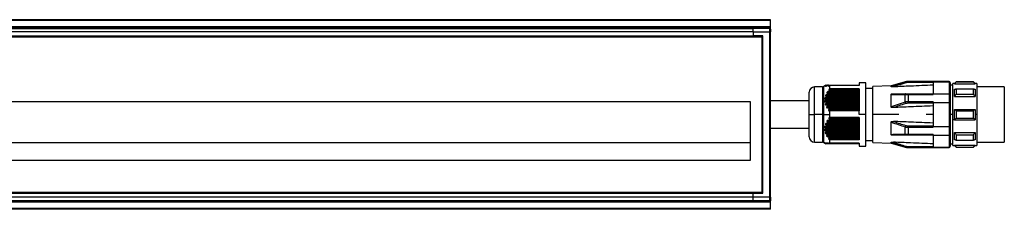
# Model space of a CAD drawing. Header units: millimetres. Extents: x -420 to 2052, y 443 to 882.
# Tile 8 of 12: x 377 to 663, y 827 to 882. Entities that reach past the tile are written whole.
import ezdxf

# ---------------------------------------------------------------- set-up
doc = ezdxf.new("R2010")
doc.units = ezdxf.units.MM

# ---------------------------------------------------------------- blocks, each defined once
blk = doc.blocks.new('Drawing View1')
at = {"color": 7, "linetype": 'Continuous', "lineweight": 25}
for p, q in [((0, 31.5), (-500, 31.5)), ((0, 31.3), (0, 31.5)), ((0, 31.3), (-500, 31.3)), ((0, 29.45), (-500, 29.45)), ((0, 29.25), (-500, 29.25)), ((0, 29.05), (-500, 29.05)), ((-495, 29), (-5, 29)), ((-0.2, 29), (-5, 29)), ((0, 29), (-0.2, 29)), ((-0.2, 29), (-0.2, 28)), ((0, 29.45), (0, 31.3)), ((0, 29.25), (0, 29.45)), ((0, 29.05), (0, 29.25)), ((0, 29), (0, 29.05)), ((0, 28.8), (0, 29)), ((0, 28.8), (0, 28)), ((-497.5, 26.5), (-2.5, 26.5)), ((-5, 28), (-495, 28)), ((-495, 26.6), (-5, 26.6)), ((-250, 26.8), (-5, 26.8)), ((-5, 28), (-5, 26.8)), ((-5, 28), (-0.2, 28)), ((-2.2, 26.8), (-5, 26.8)), ((-2.4, 26.6), (-5, 26.6)), ((-2.5, 26.5), (-2.4, 26.6)), ((-2.5, 26.5), (-2.5, -18.5)), ((-2.4, 26.6), (-2.2, 26.8)), ((-2.4, -18.6), (-2.4, 26.6)), ((-2.2, -18.8), (-2.2, 26.8)), ((-0.2, 28), (-0.2, -20)), ((-0.2, 28), (0, 28)), ((0, -20), (0, 28)), ((15.17, 12), (12.8, 12)), ((12.8, 4), (12.8, 12)), ((15.17, 12), (15.17, 4)), ((16.16, 12.5), (15.42, 12.07)), ((15.42, 12.07), (15.42, 4)), ((15.96, 12.37), (15.99, 12.37)), ((16.1, 12.37), (16.22, 12.37)), ((16.17, 12.5), (16.23, 12.5)), ((16.26, 12.5), (16.5, 12.5)), ((16.44, 12.37), (16.65, 12.37)), ((16.56, 12.5), (16.96, 12.5)), ((16.97, 12.37), (17.25, 12.37)), ((17.04, 12.5), (25.8, 12.5)), ((17.3, 11.44), (17.3, 12.4)), ((25.8, 12.4), (17.3, 12.4)), ((27.8, 13.15), (25.8, 13.15)), ((25.8, 13.15), (25.8, 12.4)), ((27.8, 4), (27.8, 13.15)), ((29.8, 11.5), (27.8, 11.5)), ((35.1, 12.32), (29.8, 12.14)), ((29.8, 4), (29.8, 12.14)), ((39.2, 13.49), (35.1, 12.32)), ((35.1, 12.05), (35.1, 12.32)), ((39.2, 13.4), (39.2, 13.49)), ((52, 13.6), (40.02, 13.6)), ((40.02, 13.6), (40.02, 13.52)), ((40.02, 13.28), (40.02, 13.52)), ((47.3, 13.52), (40.02, 13.52)), ((47.3, 13.28), (40.02, 13.28)), ((47.3, 13.49), (47.3, 13.52)), ((47.3, 13.49), (52, 13.49)), ((47.3, 13.49), (47.3, 10.01)), ((52, 13.49), (52, 13.6)), ((52, 13.49), (52, 10.01)), ((52.3, 13.2), (52.3, 13.3)), ((52.3, 13.2), (52.3, 9.78)), ((53, 12.5), (52.3, 12.5)), ((53.5, 13), (53, 13)), ((53, 2.5), (53, 13)), ((54, 13.5), (53.5, 13)), ((53.5, 12.87), (59.5, 12.87)), ((59, 13.5), (54, 13.5)), ((54, 13.44), (59, 13.44)), ((54, 11.45), (59, 11.45)), ((59.5, 13), (59, 13.5)), ((59, 13.44), (59, 13.5)), ((60, 13), (59.5, 13)), ((60, 13), (60, 4)), ((68, 12), (60, 12)), ((68, 12), (68, -4)), ((11.3, 4), (11.3, 10.5)), ((16.02, 8.89), (25.8, 8.89)), ((25.8, 9.39), (16.15, 9.39)), ((16.28, 9.14), (25.8, 9.14)), ((16.29, 9.76), (25.8, 9.76)), ((25.8, 9.26), (16.31, 9.26)), ((25.8, 10.25), (16.53, 10.25)), ((16.59, 10.01), (25.8, 10.01)), ((25.8, 10.13), (16.64, 10.13)), ((16.75, 10.63), (25.8, 10.63)), ((17.08, 10.88), (25.8, 10.88)), ((25.8, 11.12), (17.1, 11.12)), ((25.8, 10.99), (17.16, 10.99)), ((25.8, 11.44), (17.3, 11.44)), ((25.8, 11.44), (25.8, 5.06)), ((35.1, 6.2), (35.1, 9.85)), ((39.2, 7.59), (39.2, 9.81)), ((40.02, 10.01), (40.02, 9.82)), ((40.02, 10.01), (47.3, 10.01)), ((40.02, 9.82), (47.3, 9.82)), ((40.02, 9.82), (40.02, 7.7)), ((47.3, 10.01), (47.3, 9.82)), ((47.3, 10.01), (52, 10.01)), ((52, 10.01), (52, 7.47)), ((52.3, 9.78), (52.3, 7.42)), ((53.5, 9.21), (59.5, 9.21)), ((54, 9.9), (59, 9.9)), ((-5.75, 7.7), (-494.25, 7.7)), ((-5.75, -9.2), (-5.75, 7.7)), ((15.96, 8.03), (25.8, 8.03)), ((25.8, 8.52), (15.97, 8.52)), ((25.8, 7.65), (15.99, 7.65)), ((16.1, 7.16), (25.8, 7.16)), ((25.8, 8.39), (16.17, 8.39)), ((16.17, 8.28), (25.8, 8.28)), ((25.8, 6.79), (16.22, 6.79)), ((25.8, 7.53), (16.24, 7.53)), ((16.26, 7.41), (25.8, 7.41)), ((16.44, 6.3), (25.8, 6.3)), ((25.8, 6.66), (16.51, 6.66)), ((16.56, 6.55), (25.8, 6.55)), ((25.8, 5.92), (16.65, 5.92)), ((25.8, 5.8), (16.97, 5.8)), ((39.2, 7.59), (35.1, 6.2)), ((47.3, 7.7), (40.02, 7.7)), ((40.02, 7.26), (40.02, 7.7)), ((47.3, 7.26), (40.02, 7.26)), ((47.3, 7.7), (47.3, 7.47)), ((47.3, 7.47), (52, 7.47)), ((47.3, 7.47), (47.3, 0.53)), ((52, 7.47), (52, 0.53)), ((52.3, 7.42), (52.3, 0.58)), ((11.3, 4), (12.8, 4)), ((11.3, -2.5), (11.3, 4)), ((15.17, 4), (12.8, 4)), ((12.8, -4), (12.8, 4)), ((15.17, 4), (15.42, 4)), ((15.17, 4), (15.17, -4)), ((15.42, 4), (17.3, 4)), ((15.42, 4), (15.42, -4.07)), ((16.97, 5.43), (25.8, 5.43)), ((17.04, 5.68), (25.8, 5.68)), ((17.26, 5.06), (17.3, 5.06)), ((17.3, 4), (17.3, 5.06)), ((25.8, 5.06), (17.3, 5.06)), ((17.3, 3.11), (17.3, 4)), ((25.8, 3.11), (17.3, 3.11)), ((25.8, 4), (25.8, 5.06)), ((27.8, 4), (25.8, 4)), ((25.8, 3.11), (25.8, -3.34)), ((27.8, -5.15), (27.8, 4)), ((29.8, -4.14), (29.8, 4)), ((37.3, 4), (29.8, 4)), ((47.3, 4), (45.3, 4)), ((53, 4), (52.3, 4)), ((53.5, 5.5), (59.5, 5.5)), ((54, 5.1), (59, 5.1)), ((54, 2.9), (59, 2.9)), ((60, 4), (59.5, 4)), ((60, 4), (60, -5)), ((25.8, 0.14), (15.97, 0.14)), ((16.02, 0.52), (25.8, 0.52)), ((25.8, 1.01), (16.15, 1.01)), ((16.28, 0.64), (25.8, 0.64)), ((16.29, 1.39), (25.8, 1.39)), ((25.8, 0.76), (16.31, 0.76)), ((25.8, 1.88), (16.53, 1.88)), ((16.59, 1.51), (25.8, 1.51)), ((25.8, 1.63), (16.64, 1.63)), ((16.75, 2.25), (25.8, 2.25)), ((17.08, 2.38), (25.8, 2.38)), ((25.8, 2.74), (17.1, 2.74)), ((25.8, 2.49), (17.16, 2.49)), ((35.1, -1.85), (35.1, 1.8)), ((39.2, -1.81), (39.2, 0.41)), ((40.02, 0.74), (40.02, 0.3)), ((40.02, 0.74), (47.3, 0.74)), ((40.02, 0.3), (47.3, 0.3)), ((40.02, 0.3), (40.02, -1.82)), ((47.3, 0.53), (52, 0.53)), ((47.3, 0.53), (47.3, 0.3)), ((52, 0.53), (52, -2.01)), ((52.3, 0.58), (52.3, -1.78)), ((53.5, 2.5), (53, 2.5)), ((53, -5), (53, 2.5)), ((53.5, 2.5), (59.5, 2.5)), ((15.96, -0.35), (25.8, -0.35)), ((25.8, -0.72), (15.99, -0.72)), ((16.1, -1.21), (25.8, -1.21)), ((25.8, -0.11), (16.17, -0.11)), ((16.17, -0.22), (25.8, -0.22)), ((25.8, -1.59), (16.22, -1.59)), ((25.8, -0.97), (16.24, -0.97)), ((16.26, -1.09), (25.8, -1.09)), ((16.44, -2.08), (25.8, -2.08)), ((25.8, -1.84), (16.51, -1.84)), ((16.56, -1.95), (25.8, -1.95)), ((25.8, -2.45), (16.65, -2.45)), ((25.8, -2.7), (16.97, -2.7)), ((17.04, -2.82), (25.8, -2.82)), ((47.3, -1.82), (40.02, -1.82)), ((40.02, -2.01), (40.02, -1.82)), ((47.3, -2.01), (40.02, -2.01)), ((47.3, -1.82), (47.3, -2.01)), ((47.3, -2.01), (52, -2.01)), ((47.3, -2.01), (47.3, -5.49)), ((52, -2.01), (52, -5.49)), ((52.3, -1.78), (52.3, -5.2)), ((53.5, -1.21), (59.5, -1.21)), ((54, -1.9), (59, -1.9)), ((-5.75, -4.2), (-494.25, -4.2)), ((12.8, -4), (15.17, -4)), ((15.42, -4.07), (16.16, -4.5)), ((16.02, -4.38), (15.97, -4.38)), ((16.29, -4.38), (16.15, -4.38)), ((16.17, -4.5), (16.16, -4.5)), ((16.27, -4.5), (16.17, -4.5)), ((16.58, -4.5), (16.31, -4.5)), ((16.75, -4.38), (16.53, -4.38)), ((17.08, -4.5), (16.64, -4.5)), ((16.97, -2.94), (25.8, -2.94)), ((25.8, -4.38), (17.1, -4.38)), ((25.8, -4.5), (17.16, -4.5)), ((17.3, -4.33), (17.3, -3.34)), ((25.8, -3.34), (17.3, -3.34)), ((25.8, -4.33), (17.3, -4.33)), ((25.8, -4.33), (25.8, -5.15)), ((25.8, -5.15), (27.8, -5.15)), ((27.8, -3.5), (29.8, -3.5)), ((29.8, -4.14), (35.1, -4.32)), ((35.1, -4.32), (35.1, -4.05)), ((35.1, -4.32), (39.2, -5.49)), ((39.2, -5.49), (39.2, -5.4)), ((40.02, -5.28), (47.3, -5.28)), ((40.02, -5.28), (40.02, -5.52)), ((40.02, -5.52), (47.3, -5.52)), ((40.02, -5.52), (40.02, -5.6)), ((40.02, -5.6), (52, -5.6)), ((47.3, -5.49), (52, -5.49)), ((47.3, -5.52), (47.3, -5.49)), ((52, -5.6), (52, -5.49)), ((52.3, -4.5), (53, -4.5)), ((52.3, -5.3), (52.3, -5.2)), ((53, -5), (53.5, -5)), ((53.5, -4.87), (59.5, -4.87)), ((53.5, -5), (54, -5.5)), ((54, -3.45), (59, -3.45)), ((54, -5.44), (59, -5.44)), ((54, -5.44), (54, -5.5)), ((54, -5.5), (59, -5.5)), ((59, -5.5), (59.5, -5)), ((59.5, -5), (60, -5)), ((60, -4), (68, -4)), ((-494.25, -9.2), (-5.75, -9.2)), ((-497.5, -18.5), (-2.5, -18.5)), ((-495, -18.6), (-5, -18.6)), ((-5, -20), (-495, -20)), ((-250, -18.8), (-5, -18.8)), ((-5, -18.6), (-2.4, -18.6)), ((-5, -20), (-5, -18.8)), ((-5, -18.8), (-2.2, -18.8)), ((-0.2, -20), (-5, -20)), ((-2.5, -18.5), (-2.4, -18.6)), ((-2.4, -18.6), (-2.2, -18.8)), ((-0.2, -20), (-0.2, -21)), ((0, -20), (-0.2, -20)), ((0, -20), (0, -20.8)), ((0, -21.05), (-500, -21.05)), ((0, -21.25), (-500, -21.25)), ((0, -21.45), (-500, -21.45)), ((-495, -21), (-5, -21)), ((-5, -21), (-0.2, -21)), ((0, -21), (-0.2, -21)), ((0, -20.8), (0, -21)), ((0, -21.05), (0, -21)), ((0, -21.25), (0, -21.05)), ((0, -21.45), (0, -21.25)), ((0, -23.3), (0, -21.45)), ((0, -23.3), (-500, -23.3)), ((0, -23.5), (-500, -23.5)), ((0, -23.5), (0, -23.3))]:
    blk.add_line(p, q, dxfattribs=at)
at = {"color": 7, "linetype": 'Continuous', "lineweight": 25, "flags": 128}
for points in [[(53.5, 12.87), (53.5, 12.93), (53.5, 12.97), (53.5, 12.99), (53.5, 13)], [(54, 13.5), (54, 13.5), (54, 13.48), (54, 13.46), (54, 13.44)], [(54, 11.45), (54, 11.28), (54, 11.1), (54, 10.91), (54, 10.72), (54, 10.52), (54, 10.32), (54, 10.11), (54, 9.9)], [(59, 9.9), (59, 10.11), (59, 10.32), (59, 10.52), (59, 10.72), (59, 10.91), (59, 11.1), (59, 11.28), (59, 11.45)], [(59.5, 13), (59.5, 12.99), (59.5, 12.97), (59.5, 12.93), (59.5, 12.87)], [(39.34, 10.01), (39.32, 10.01), (39.3, 10), (39.28, 9.98), (39.26, 9.96), (39.24, 9.93), (39.23, 9.9), (39.21, 9.85), (39.2, 9.81)], [(53.5, 9.21), (53.5, 9.52), (53.5, 9.81), (53.5, 10.09), (53.5, 10.36), (53.5, 10.62), (53.5, 10.87), (53.5, 11.11), (53.5, 11.34)], [(59.5, 11.34), (59.5, 11.11), (59.5, 10.87), (59.5, 10.62), (59.5, 10.36), (59.5, 10.09), (59.5, 9.81), (59.5, 9.52), (59.5, 9.21)], [(53.5, 2.5), (53.5, 2.87), (53.5, 3.25), (53.5, 3.62), (53.5, 4), (53.5, 4.38), (53.5, 4.75), (53.5, 5.13), (53.5, 5.5)], [(54, 5.1), (54, 4.83), (54, 4.55), (54, 4.28), (54, 4), (54, 3.72), (54, 3.45), (54, 3.17), (54, 2.9)], [(59, 2.9), (59, 3.17), (59, 3.45), (59, 3.72), (59, 4), (59, 4.28), (59, 4.55), (59, 4.83), (59, 5.1)], [(59.5, 5.5), (59.5, 5.31), (59.5, 5.13), (59.5, 4.94), (59.5, 4.75), (59.5, 4.56), (59.5, 4.38), (59.5, 4.19), (59.5, 4)], [(59.5, 4), (59.5, 3.81), (59.5, 3.62), (59.5, 3.44), (59.5, 3.25), (59.5, 3.06), (59.5, 2.87), (59.5, 2.69), (59.5, 2.5)], [(39.34, -2.01), (39.32, -2.01), (39.3, -2), (39.28, -1.98), (39.26, -1.96), (39.24, -1.93), (39.23, -1.9), (39.21, -1.85), (39.2, -1.81)], [(53.5, -3.34), (53.5, -3.11), (53.5, -2.87), (53.5, -2.62), (53.5, -2.36), (53.5, -2.09), (53.5, -1.81), (53.5, -1.52), (53.5, -1.21)], [(54, -1.9), (54, -2.11), (54, -2.32), (54, -2.52), (54, -2.72), (54, -2.91), (54, -3.1), (54, -3.28), (54, -3.45)], [(59, -3.45), (59, -3.28), (59, -3.1), (59, -2.91), (59, -2.72), (59, -2.52), (59, -2.32), (59, -2.11), (59, -1.9)], [(59.5, -1.21), (59.5, -1.52), (59.5, -1.81), (59.5, -2.09), (59.5, -2.36), (59.5, -2.62), (59.5, -2.87), (59.5, -3.11), (59.5, -3.34)], [(53.5, -5), (53.5, -4.99), (53.5, -4.97), (53.5, -4.93), (53.5, -4.87)], [(59, -5.5), (59, -5.5), (59, -5.48), (59, -5.46), (59, -5.44)], [(59.5, -4.87), (59.5, -4.93), (59.5, -4.97), (59.5, -4.99), (59.5, -5)]]:
    blk.add_lwpolyline(points, dxfattribs=at)
at = {"color": 7, "linetype": 'Continuous', "lineweight": 25}
for centre, radius, start, end in [((-0.2, 28.8), 0.2, 0, 90), ((12.8, 10.5), 1.5, 90, 180), ((15.17, 12.5), 0.5, 270, 299.8989), ((40.02, 10.6), 3, 90, 105.8192), ((38.84, 13.03), 0.515, 16.1488, 45.8932), ((52, 13.3), 0.3, 0, 90), ((41.91, 8.21), 2.78, 192.8319, 202.1858), ((41.91, -0.21), 2.78, 157.8142, 167.1681), ((12.8, -2.5), 1.5, 180, 270), ((15.17, -4.5), 0.5, 60.1011, 90), ((38.84, -5.03), 0.515, 314.1069, 343.8512), ((40.02, -2.6), 3, 254.1808, 270), ((52, -5.3), 0.3, 270, 0), ((-0.2, -20.8), 0.2, 270, 0)]:
    blk.add_arc(centre, radius, start, end, dxfattribs=at)
for points, knots in [([(-5, 28), (-5, 28.26), (-5, 28.52), (-5, 28.89), (-5, 29), (-5, 29)], [0, 0, 0, 0, 0.5, 0.5, 1, 1, 1, 1]), ([(-5, 26.6), (-5, 26.6), (-5, 26.62), (-5, 26.7), (-5, 26.75), (-5, 26.8)], [0, 0, 0, 0, 0.5, 0.5, 1, 1, 1, 1]), ([(15.96, 12.37), (15.92, 12.36), (15.87, 12.32), (15.81, 12.29), (15.77, 12.27), (15.76, 12.26), (15.75, 12.25), (15.75, 12.25), (15.76, 12.25), (15.79, 12.27), (15.86, 12.3), (15.94, 12.34), (15.99, 12.37)], [0, 0, 0, 0, 0.162618, 0.28994, 0.355094, 0.407481, 0.459515, 0.511046, 0.554621, 0.603328, 0.720798, 1, 1, 1, 1]), ([(16.1, 12.37), (16.07, 12.36), (16.02, 12.33), (15.97, 12.29), (15.95, 12.27), (15.93, 12.26), (15.93, 12.25), (15.94, 12.25), (15.96, 12.25), (15.99, 12.26), (16.07, 12.3), (16.16, 12.34), (16.22, 12.37)], [0, 0, 0, 0, 0.14378, 0.257374, 0.312767, 0.363086, 0.41077, 0.458663, 0.511564, 0.567308, 0.692908, 1, 1, 1, 1]), ([(16.17, 12.5), (16.17, 12.5), (16.16, 12.5), (16.14, 12.48), (16.07, 12.44), (16, 12.4), (15.96, 12.37)], [0, 0, 0, 0, 0.146904, 0.308017, 0.489413, 1, 1, 1, 1]), ([(16.24, 12.5), (16.24, 12.5), (16.23, 12.5), (16.21, 12.49), (16.13, 12.45), (16.05, 12.41), (15.99, 12.37)], [0, 0, 0, 0, 0.095207, 0.195971, 0.430437, 1, 1, 1, 1]), ([(16.26, 12.5), (16.27, 12.5), (16.27, 12.5), (16.26, 12.49), (16.25, 12.48), (16.22, 12.46), (16.17, 12.42), (16.12, 12.39), (16.1, 12.37)], [0, 0, 0, 0, 0.1010414, 0.2033492, 0.3117172, 0.4302063, 0.6820704, 1, 1, 1, 1]), ([(16.51, 12.5), (16.5, 12.5), (16.46, 12.49), (16.36, 12.45), (16.28, 12.4), (16.22, 12.37)], [0, 0, 0, 0, 0.226258, 0.493855, 1, 1, 1, 1]), ([(16.24, 12.5), (16.24, 12.5), (16.25, 12.5), (16.26, 12.5), (16.26, 12.5)], [0, 0, 0, 0, 0.558428, 1, 1, 1, 1]), ([(16.44, 12.37), (16.41, 12.36), (16.37, 12.32), (16.33, 12.29), (16.31, 12.27), (16.31, 12.26), (16.32, 12.25), (16.34, 12.25), (16.38, 12.26), (16.49, 12.3), (16.58, 12.34), (16.65, 12.37)], [0, 0, 0, 0, 0.139235, 0.245422, 0.294926, 0.342114, 0.389691, 0.440297, 0.547276, 0.682165, 1, 1, 1, 1]), ([(16.56, 12.5), (16.57, 12.5), (16.58, 12.5), (16.57, 12.48), (16.54, 12.45), (16.5, 12.42), (16.46, 12.39), (16.44, 12.37)], [0, 0, 0, 0, 0.166445, 0.328319, 0.502383, 0.735191, 1, 1, 1, 1]), ([(16.51, 12.5), (16.52, 12.5), (16.54, 12.5), (16.55, 12.5), (16.56, 12.5)], [0, 0, 0, 0, 0.558026, 1, 1, 1, 1]), ([(16.97, 12.5), (16.95, 12.5), (16.91, 12.49), (16.8, 12.45), (16.71, 12.4), (16.65, 12.37)], [0, 0, 0, 0, 0.230381, 0.498978, 1, 1, 1, 1]), ([(16.97, 12.37), (16.95, 12.36), (16.91, 12.33), (16.88, 12.3), (16.87, 12.28), (16.87, 12.26), (16.88, 12.25), (16.9, 12.25), (16.93, 12.25), (16.99, 12.26), (17.11, 12.31), (17.22, 12.36), (17.3, 12.4)], [0, 0, 0, 0, 0.124077, 0.173723, 0.222391, 0.265216, 0.309536, 0.357783, 0.411862, 0.522916, 0.665522, 1, 1, 1, 1]), ([(16.97, 12.5), (16.98, 12.5), (17.01, 12.5), (17.03, 12.5), (17.04, 12.5)], [0, 0, 0, 0, 0.557513, 1, 1, 1, 1]), ([(17.04, 12.5), (17.05, 12.5), (17.06, 12.5), (17.07, 12.49), (17.07, 12.48), (17.06, 12.46), (17.03, 12.42), (16.99, 12.39), (16.97, 12.37)], [0, 0, 0, 0, 0.124346, 0.240053, 0.352202, 0.466351, 0.703735, 1, 1, 1, 1]), ([(39.2, 13.4), (38.35, 13.13), (36.97, 12.7), (35.62, 12.23), (35.1, 12.05)], [0, 0, 0, 0, 0.617629, 1, 1, 1, 1]), ([(35.77, 12.02), (35.61, 12.01), (35.4, 12.01), (35.19, 12.02), (35.13, 12.03), (35.11, 12.04), (35.1, 12.04), (35.1, 12.05), (35.1, 12.05)], [0, 0, 0, 0, 0.61061, 0.822414, 0.871279, 0.915489, 0.957462, 1, 1, 1, 1]), ([(39.34, 13.17), (38.61, 12.95), (37.42, 12.57), (36.23, 12.18), (35.77, 12.02)], [0, 0, 0, 0, 0.6086163, 1, 1, 1, 1]), ([(47.3, 12.51), (45.12, 12.42), (41.27, 12.26), (37.43, 12.09), (35.77, 12.02)], [0, 0, 0, 0, 0.568192, 1, 1, 1, 1]), ([(40.02, 13.52), (39.86, 13.52), (39.58, 13.5), (39.32, 13.43), (39.2, 13.4)], [0, 0, 0, 0, 0.564116, 1, 1, 1, 1]), ([(40.02, 13.28), (39.89, 13.27), (39.65, 13.26), (39.43, 13.2), (39.34, 13.17)], [0, 0, 0, 0, 0.56346, 1, 1, 1, 1]), ([(52.3, 13.2), (52.3, 13.22), (52.3, 13.26), (52.27, 13.33), (52.23, 13.39), (52.17, 13.44), (52.1, 13.48), (52.04, 13.48), (52, 13.49)], [0, 0, 0, 0, 0.140085, 0.268911, 0.492009, 0.62452, 0.753467, 1, 1, 1, 1]), ([(54, 13.44), (53.9, 13.33), (53.74, 13.14), (53.57, 12.96), (53.5, 12.87)], [0, 0, 0, 0, 0.56938, 1, 1, 1, 1]), ([(53.5, 11.34), (53.59, 11.36), (53.76, 11.39), (53.92, 11.43), (54, 11.45)], [0, 0, 0, 0, 0.550382, 1, 1, 1, 1]), ([(59.5, 12.87), (59.41, 12.98), (59.24, 13.17), (59.08, 13.35), (59, 13.44)], [0, 0, 0, 0, 0.550382, 1, 1, 1, 1]), ([(59, 11.45), (59.1, 11.43), (59.26, 11.39), (59.43, 11.35), (59.5, 11.34)], [0, 0, 0, 0, 0.569381, 1, 1, 1, 1]), ([(16.02, 8.89), (15.96, 8.86), (15.87, 8.8), (15.8, 8.71), (15.78, 8.67), (15.77, 8.64), (15.77, 8.61), (15.78, 8.58), (15.82, 8.55), (15.88, 8.52), (15.94, 8.52), (15.97, 8.52)], [0, 0, 0, 0, 0.307042, 0.430657, 0.485921, 0.537942, 0.577773, 0.620304, 0.719364, 0.84446, 1, 1, 1, 1]), ([(16.29, 9.76), (16.23, 9.72), (16.14, 9.67), (16.04, 9.58), (16.01, 9.53), (15.99, 9.49), (15.99, 9.46), (16, 9.44), (16.03, 9.41), (16.07, 9.39), (16.12, 9.39), (16.15, 9.39)], [0, 0, 0, 0, 0.309571, 0.436579, 0.545813, 0.593785, 0.640981, 0.690214, 0.743978, 0.856754, 1, 1, 1, 1]), ([(16.28, 9.14), (16.28, 9.13), (16.27, 9.11), (16.24, 9.07), (16.17, 8.98), (16.08, 8.93), (16.02, 8.89)], [0, 0, 0, 0, 0.091717, 0.192524, 0.430858, 1, 1, 1, 1]), ([(16.31, 9.26), (16.31, 9.27), (16.31, 9.29), (16.31, 9.31), (16.3, 9.34), (16.27, 9.36), (16.22, 9.38), (16.18, 9.38), (16.15, 9.39)], [0, 0, 0, 0, 0.104249, 0.206454, 0.313421, 0.431139, 0.690593, 1, 1, 1, 1]), ([(16.31, 9.26), (16.3, 9.24), (16.29, 9.2), (16.28, 9.16), (16.28, 9.14)], [0, 0, 0, 0, 0.561072, 1, 1, 1, 1]), ([(16.59, 10.01), (16.57, 9.99), (16.54, 9.93), (16.43, 9.84), (16.35, 9.79), (16.29, 9.76)], [0, 0, 0, 0, 0.227055, 0.494854, 1, 1, 1, 1]), ([(16.75, 10.63), (16.69, 10.59), (16.59, 10.54), (16.49, 10.45), (16.44, 10.39), (16.42, 10.35), (16.41, 10.33), (16.41, 10.3), (16.43, 10.28), (16.47, 10.26), (16.51, 10.25), (16.53, 10.25)], [0, 0, 0, 0, 0.320598, 0.451502, 0.569608, 0.621553, 0.670236, 0.71852, 0.769336, 0.871321, 1, 1, 1, 1]), ([(16.64, 10.13), (16.65, 10.14), (16.65, 10.15), (16.66, 10.18), (16.65, 10.2), (16.64, 10.23), (16.6, 10.25), (16.55, 10.25), (16.53, 10.25)], [0, 0, 0, 0, 0.1154655, 0.224046, 0.3331039, 0.4499119, 0.6994366, 1, 1, 1, 1]), ([(16.64, 10.13), (16.63, 10.1), (16.61, 10.07), (16.59, 10.03), (16.59, 10.01)], [0, 0, 0, 0, 0.562317, 1, 1, 1, 1]), ([(17.08, 10.88), (17.06, 10.85), (17.02, 10.8), (16.91, 10.71), (16.81, 10.66), (16.75, 10.63)], [0, 0, 0, 0, 0.2312123, 0.500004, 1, 1, 1, 1]), ([(17.3, 11.44), (17.24, 11.41), (17.16, 11.36), (17.07, 11.28), (17.03, 11.23), (17.01, 11.2), (17.01, 11.18), (17.01, 11.16), (17.02, 11.14), (17.04, 11.12), (17.08, 11.12), (17.1, 11.12)], [0, 0, 0, 0, 0.317831, 0.45481, 0.570714, 0.626552, 0.67536, 0.723812, 0.777336, 0.876184, 1, 1, 1, 1]), ([(17.16, 10.99), (17.15, 10.97), (17.12, 10.93), (17.09, 10.89), (17.08, 10.88)], [0, 0, 0, 0, 0.562421, 1, 1, 1, 1]), ([(17.16, 10.99), (17.17, 11), (17.18, 11.02), (17.19, 11.05), (17.19, 11.07), (17.19, 11.09), (17.17, 11.1), (17.15, 11.11), (17.12, 11.12), (17.1, 11.12)], [0, 0, 0, 0, 0.126984, 0.242895, 0.354614, 0.469775, 0.586297, 0.710881, 1, 1, 1, 1]), ([(35.1, 9.85), (35.1, 9.86), (35.1, 9.88), (35.11, 9.9), (35.13, 9.92), (35.19, 9.96), (35.41, 10.01), (35.62, 10.01), (35.77, 10.01)], [0, 0, 0, 0, 0.043304, 0.086098, 0.131338, 0.181551, 0.399159, 1, 1, 1, 1]), ([(35.1, 9.85), (35.79, 9.84), (37.15, 9.83), (38.53, 9.82), (39.2, 9.81)], [0, 0, 0, 0, 0.512986, 1, 1, 1, 1]), ([(35.77, 10.01), (36.39, 10.01), (37.57, 10.01), (38.76, 10.01), (39.34, 10.01)], [0, 0, 0, 0, 0.521817, 1, 1, 1, 1]), ([(39.2, 9.81), (39.35, 9.81), (39.61, 9.82), (39.89, 9.82), (40.02, 9.82)], [0, 0, 0, 0, 0.555274, 1, 1, 1, 1]), ([(39.34, 10.01), (39.46, 10.01), (39.68, 10.01), (39.91, 10.01), (40.02, 10.01)], [0, 0, 0, 0, 0.555879, 1, 1, 1, 1]), ([(52, 10.01), (52.04, 10.01), (52.13, 10), (52.23, 9.94), (52.29, 9.86), (52.3, 9.81), (52.3, 9.78)], [0, 0, 0, 0, 0.2798501, 0.559464, 0.7798847, 1, 1, 1, 1]), ([(54, 9.9), (53.9, 9.77), (53.74, 9.54), (53.57, 9.31), (53.5, 9.21)], [0, 0, 0, 0, 0.56938, 1, 1, 1, 1]), ([(59.5, 9.21), (59.41, 9.34), (59.24, 9.57), (59.08, 9.79), (59, 9.9)], [0, 0, 0, 0, 0.550382, 1, 1, 1, 1]), ([(11.3, 8), (9.82, 8), (6.74, 8), (2.97, 8), (0.69, 8), (0, 8)], [0, 0, 0, 0, 0.3939907, 0.8175642, 1, 1, 1, 1]), ([(15.96, 8.03), (15.92, 8.01), (15.87, 7.97), (15.81, 7.91), (15.77, 7.87), (15.76, 7.83), (15.75, 7.8), (15.75, 7.77), (15.76, 7.74), (15.79, 7.71), (15.86, 7.66), (15.94, 7.66), (15.99, 7.65)], [0, 0, 0, 0, 0.162618, 0.28994, 0.355094, 0.407481, 0.459515, 0.511046, 0.554621, 0.603328, 0.720798, 1, 1, 1, 1]), ([(16.1, 7.16), (16.07, 7.14), (16.02, 7.11), (15.97, 7.05), (15.95, 7.01), (15.93, 6.97), (15.93, 6.94), (15.94, 6.91), (15.96, 6.88), (15.99, 6.85), (16.07, 6.8), (16.16, 6.79), (16.22, 6.79)], [0, 0, 0, 0, 0.14378, 0.257374, 0.312767, 0.363086, 0.41077, 0.458663, 0.511564, 0.567308, 0.692908, 1, 1, 1, 1]), ([(16.17, 8.28), (16.17, 8.26), (16.16, 8.23), (16.14, 8.18), (16.07, 8.1), (16, 8.06), (15.96, 8.03)], [0, 0, 0, 0, 0.146904, 0.308017, 0.489413, 1, 1, 1, 1]), ([(16.17, 8.39), (16.17, 8.41), (16.17, 8.44), (16.14, 8.47), (16.08, 8.51), (16.02, 8.52), (15.97, 8.52)], [0, 0, 0, 0, 0.147683, 0.308373, 0.489419, 1, 1, 1, 1]), ([(16.24, 7.53), (16.24, 7.54), (16.23, 7.56), (16.21, 7.59), (16.13, 7.64), (16.05, 7.65), (15.99, 7.65)], [0, 0, 0, 0, 0.095207, 0.195971, 0.430437, 1, 1, 1, 1]), ([(16.26, 7.41), (16.27, 7.4), (16.27, 7.38), (16.26, 7.35), (16.25, 7.32), (16.22, 7.27), (16.17, 7.22), (16.12, 7.18), (16.1, 7.16)], [0, 0, 0, 0, 0.101041, 0.203349, 0.311717, 0.430206, 0.68207, 1, 1, 1, 1]), ([(16.17, 8.39), (16.17, 8.37), (16.17, 8.33), (16.17, 8.3), (16.17, 8.28)], [0, 0, 0, 0, 0.560266, 1, 1, 1, 1]), ([(16.51, 6.66), (16.5, 6.68), (16.46, 6.73), (16.36, 6.78), (16.28, 6.78), (16.22, 6.79)], [0, 0, 0, 0, 0.226258, 0.493855, 1, 1, 1, 1]), ([(16.24, 7.53), (16.24, 7.51), (16.25, 7.47), (16.26, 7.43), (16.26, 7.41)], [0, 0, 0, 0, 0.558428, 1, 1, 1, 1]), ([(16.44, 6.3), (16.41, 6.28), (16.37, 6.24), (16.33, 6.18), (16.31, 6.13), (16.31, 6.1), (16.32, 6.07), (16.34, 6.03), (16.38, 5.98), (16.49, 5.93), (16.58, 5.93), (16.65, 5.92)], [0, 0, 0, 0, 0.1392354, 0.2454223, 0.2949256, 0.3421144, 0.3896914, 0.4402971, 0.5472763, 0.6821651, 1, 1, 1, 1]), ([(16.56, 6.55), (16.57, 6.53), (16.58, 6.5), (16.57, 6.45), (16.54, 6.4), (16.5, 6.34), (16.46, 6.31), (16.44, 6.3)], [0, 0, 0, 0, 0.166445, 0.328319, 0.502383, 0.735191, 1, 1, 1, 1]), ([(16.51, 6.66), (16.52, 6.64), (16.54, 6.6), (16.55, 6.56), (16.56, 6.55)], [0, 0, 0, 0, 0.558026, 1, 1, 1, 1]), ([(16.97, 5.8), (16.95, 5.82), (16.91, 5.86), (16.8, 5.91), (16.71, 5.92), (16.65, 5.92)], [0, 0, 0, 0, 0.230381, 0.498978, 1, 1, 1, 1]), ([(16.97, 5.8), (16.98, 5.77), (17.01, 5.74), (17.03, 5.7), (17.04, 5.68)], [0, 0, 0, 0, 0.557513, 1, 1, 1, 1]), ([(35.77, 6.01), (35.61, 6), (35.41, 6), (35.19, 6.06), (35.13, 6.11), (35.11, 6.14), (35.1, 6.17), (35.1, 6.19), (35.1, 6.2)], [0, 0, 0, 0, 0.606983, 0.821792, 0.870887, 0.915267, 0.957364, 1, 1, 1, 1]), ([(39.34, 7.16), (38.66, 6.95), (37.46, 6.57), (36.28, 6.18), (35.77, 6.01)], [0, 0, 0, 0, 0.568823, 1, 1, 1, 1]), ([(47.3, 6.5), (45.12, 6.4), (41.27, 6.24), (37.43, 6.08), (35.77, 6.01)], [0, 0, 0, 0, 0.568192, 1, 1, 1, 1]), ([(40.02, 7.7), (39.86, 7.7), (39.58, 7.69), (39.32, 7.62), (39.2, 7.59)], [0, 0, 0, 0, 0.564116, 1, 1, 1, 1]), ([(40.02, 7.26), (39.89, 7.26), (39.65, 7.25), (39.43, 7.18), (39.34, 7.16)], [0, 0, 0, 0, 0.56346, 1, 1, 1, 1]), ([(52.3, 7.42), (52.3, 7.42), (52.3, 7.43), (52.27, 7.44), (52.23, 7.45), (52.17, 7.46), (52.1, 7.47), (52.04, 7.47), (52, 7.47)], [0, 0, 0, 0, 0.1407798, 0.2698393, 0.4920227, 0.6245245, 0.7534656, 1, 1, 1, 1]), ([(16.97, 5.43), (16.95, 5.41), (16.91, 5.38), (16.88, 5.33), (16.87, 5.29), (16.87, 5.26), (16.88, 5.22), (16.9, 5.19), (16.93, 5.15), (16.99, 5.11), (17.08, 5.07), (17.16, 5.07), (17.2, 5.07)], [0, 0, 0, 0, 0.144648, 0.202525, 0.259263, 0.309188, 0.360855, 0.417101, 0.480146, 0.609613, 0.775862, 1, 1, 1, 1]), ([(16.97, 5.43), (16.99, 5.45), (17.03, 5.48), (17.06, 5.54), (17.07, 5.59), (17.07, 5.62), (17.06, 5.65), (17.05, 5.67), (17.04, 5.68)], [0, 0, 0, 0, 0.291619, 0.533428, 0.64911, 0.760416, 0.875022, 1, 1, 1, 1]), ([(17.3, 3.11), (17.24, 3.1), (17.16, 3.08), (17.07, 3.03), (17.03, 2.98), (17.01, 2.94), (17.01, 2.91), (17.01, 2.88), (17.02, 2.84), (17.04, 2.79), (17.08, 2.76), (17.1, 2.74)], [0, 0, 0, 0, 0.317831, 0.45481, 0.570714, 0.626552, 0.67536, 0.723812, 0.777336, 0.876184, 1, 1, 1, 1]), ([(53.5, 5.5), (53.59, 5.43), (53.76, 5.29), (53.92, 5.16), (54, 5.1)], [0, 0, 0, 0, 0.550382, 1, 1, 1, 1]), ([(54, 2.9), (53.9, 2.83), (53.74, 2.69), (53.57, 2.56), (53.5, 2.5)], [0, 0, 0, 0, 0.5693802, 1, 1, 1, 1]), ([(59, 5.1), (59.1, 5.17), (59.26, 5.31), (59.43, 5.44), (59.5, 5.5)], [0, 0, 0, 0, 0.569381, 1, 1, 1, 1]), ([(59.5, 2.5), (59.41, 2.57), (59.24, 2.71), (59.08, 2.84), (59, 2.9)], [0, 0, 0, 0, 0.550382, 1, 1, 1, 1]), ([(0, 0), (0.35, 0), (2.47, 0), (6.24, 0), (9.65, 0), (11.3, 0)], [0, 0, 0, 0, 0.093889, 0.563055, 1, 1, 1, 1]), ([(16.02, 0.52), (15.96, 0.52), (15.87, 0.51), (15.8, 0.46), (15.78, 0.42), (15.77, 0.39), (15.77, 0.36), (15.78, 0.32), (15.82, 0.26), (15.88, 0.2), (15.94, 0.16), (15.97, 0.14)], [0, 0, 0, 0, 0.3070425, 0.4306571, 0.4859215, 0.5379417, 0.5777728, 0.6203039, 0.7193644, 0.8444602, 1, 1, 1, 1]), ([(16.17, -0.11), (16.17, -0.09), (16.17, -0.06), (16.14, -0.01), (16.08, 0.07), (16.02, 0.11), (15.97, 0.14)], [0, 0, 0, 0, 0.147683, 0.308373, 0.489419, 1, 1, 1, 1]), ([(16.29, 1.39), (16.23, 1.38), (16.14, 1.37), (16.04, 1.32), (16.01, 1.28), (15.99, 1.23), (15.99, 1.2), (16, 1.17), (16.03, 1.12), (16.07, 1.06), (16.12, 1.03), (16.15, 1.01)], [0, 0, 0, 0, 0.3095707, 0.4365787, 0.5458126, 0.5937847, 0.6409808, 0.6902139, 0.7439782, 0.8567542, 1, 1, 1, 1]), ([(16.28, 0.64), (16.28, 0.64), (16.27, 0.62), (16.24, 0.58), (16.17, 0.53), (16.08, 0.52), (16.02, 0.52)], [0, 0, 0, 0, 0.0917173, 0.1925238, 0.4308585, 1, 1, 1, 1]), ([(16.31, 0.76), (16.31, 0.77), (16.31, 0.79), (16.31, 0.82), (16.3, 0.86), (16.27, 0.9), (16.22, 0.96), (16.18, 0.99), (16.15, 1.01)], [0, 0, 0, 0, 0.104249, 0.206454, 0.313421, 0.431139, 0.690593, 1, 1, 1, 1]), ([(16.31, 0.76), (16.3, 0.74), (16.29, 0.7), (16.28, 0.66), (16.28, 0.64)], [0, 0, 0, 0, 0.561072, 1, 1, 1, 1]), ([(16.59, 1.51), (16.57, 1.49), (16.54, 1.44), (16.43, 1.4), (16.35, 1.39), (16.29, 1.39)], [0, 0, 0, 0, 0.2270553, 0.4948543, 1, 1, 1, 1]), ([(16.75, 2.25), (16.69, 2.25), (16.59, 2.24), (16.49, 2.19), (16.44, 2.14), (16.42, 2.1), (16.41, 2.07), (16.41, 2.03), (16.43, 1.99), (16.47, 1.93), (16.51, 1.9), (16.53, 1.88)], [0, 0, 0, 0, 0.320598, 0.451502, 0.569608, 0.621553, 0.670236, 0.71852, 0.769336, 0.871321, 1, 1, 1, 1]), ([(16.64, 1.63), (16.65, 1.64), (16.65, 1.66), (16.66, 1.69), (16.65, 1.72), (16.64, 1.77), (16.6, 1.83), (16.55, 1.86), (16.53, 1.88)], [0, 0, 0, 0, 0.115465, 0.224046, 0.333104, 0.449912, 0.699437, 1, 1, 1, 1]), ([(16.64, 1.63), (16.63, 1.6), (16.61, 1.57), (16.59, 1.53), (16.59, 1.51)], [0, 0, 0, 0, 0.562317, 1, 1, 1, 1]), ([(17.08, 2.38), (17.06, 2.36), (17.02, 2.31), (16.91, 2.26), (16.81, 2.26), (16.75, 2.25)], [0, 0, 0, 0, 0.231212, 0.500004, 1, 1, 1, 1]), ([(17.16, 2.49), (17.15, 2.47), (17.12, 2.43), (17.09, 2.39), (17.08, 2.38)], [0, 0, 0, 0, 0.562421, 1, 1, 1, 1]), ([(17.16, 2.49), (17.17, 2.5), (17.18, 2.52), (17.19, 2.55), (17.19, 2.59), (17.19, 2.62), (17.17, 2.65), (17.15, 2.7), (17.12, 2.72), (17.1, 2.74)], [0, 0, 0, 0, 0.126984, 0.242895, 0.354614, 0.469775, 0.586297, 0.710881, 1, 1, 1, 1]), ([(35.1, 1.8), (35.1, 1.81), (35.1, 1.83), (35.11, 1.86), (35.13, 1.89), (35.19, 1.94), (35.41, 2), (35.62, 2), (35.77, 1.99)], [0, 0, 0, 0, 0.043301, 0.086094, 0.131334, 0.181549, 0.399158, 1, 1, 1, 1]), ([(35.1, 1.8), (35.79, 1.56), (37.15, 1.07), (38.53, 0.63), (39.2, 0.41)], [0, 0, 0, 0, 0.510221, 1, 1, 1, 1]), ([(35.77, 1.99), (36.38, 1.79), (37.57, 1.39), (38.76, 1.02), (39.34, 0.84)], [0, 0, 0, 0, 0.519406, 1, 1, 1, 1]), ([(47.3, 1.5), (45.12, 1.6), (41.27, 1.76), (37.43, 1.92), (35.77, 1.99)], [0, 0, 0, 0, 0.568192, 1, 1, 1, 1]), ([(39.2, 0.41), (39.35, 0.37), (39.61, 0.31), (39.89, 0.3), (40.02, 0.3)], [0, 0, 0, 0, 0.555274, 1, 1, 1, 1]), ([(39.34, 0.84), (39.46, 0.81), (39.68, 0.75), (39.91, 0.74), (40.02, 0.74)], [0, 0, 0, 0, 0.555879, 1, 1, 1, 1]), ([(52, 0.53), (52.04, 0.53), (52.13, 0.53), (52.23, 0.55), (52.29, 0.56), (52.3, 0.58), (52.3, 0.58)], [0, 0, 0, 0, 0.27985, 0.559464, 0.779885, 1, 1, 1, 1]), ([(15.96, -0.35), (15.92, -0.35), (15.87, -0.35), (15.81, -0.37), (15.77, -0.4), (15.76, -0.43), (15.75, -0.45), (15.75, -0.48), (15.76, -0.52), (15.79, -0.56), (15.86, -0.64), (15.94, -0.69), (15.99, -0.72)], [0, 0, 0, 0, 0.162618, 0.28994, 0.355094, 0.407481, 0.459515, 0.511046, 0.554621, 0.603328, 0.720798, 1, 1, 1, 1]), ([(16.1, -1.21), (16.07, -1.21), (16.02, -1.22), (15.97, -1.24), (15.95, -1.26), (15.93, -1.29), (15.93, -1.31), (15.94, -1.34), (15.96, -1.37), (15.99, -1.42), (16.07, -1.5), (16.16, -1.55), (16.22, -1.59)], [0, 0, 0, 0, 0.14378, 0.257374, 0.312767, 0.363086, 0.41077, 0.458663, 0.511564, 0.567308, 0.692908, 1, 1, 1, 1]), ([(16.17, -0.22), (16.17, -0.24), (16.16, -0.27), (16.14, -0.3), (16.07, -0.34), (16, -0.34), (15.96, -0.35)], [0, 0, 0, 0, 0.146904, 0.308017, 0.489413, 1, 1, 1, 1]), ([(16.24, -0.97), (16.24, -0.96), (16.23, -0.94), (16.21, -0.9), (16.13, -0.81), (16.05, -0.76), (15.99, -0.72)], [0, 0, 0, 0, 0.095207, 0.195971, 0.430437, 1, 1, 1, 1]), ([(16.26, -1.09), (16.27, -1.1), (16.27, -1.12), (16.26, -1.14), (16.25, -1.16), (16.22, -1.19), (16.17, -1.21), (16.12, -1.21), (16.1, -1.21)], [0, 0, 0, 0, 0.101041, 0.203349, 0.311717, 0.430206, 0.68207, 1, 1, 1, 1]), ([(16.17, -0.11), (16.17, -0.13), (16.17, -0.17), (16.17, -0.2), (16.17, -0.22)], [0, 0, 0, 0, 0.560266, 1, 1, 1, 1]), ([(16.51, -1.84), (16.5, -1.81), (16.46, -1.76), (16.36, -1.67), (16.28, -1.62), (16.22, -1.59)], [0, 0, 0, 0, 0.226258, 0.493855, 1, 1, 1, 1]), ([(16.24, -0.97), (16.24, -0.99), (16.25, -1.03), (16.26, -1.07), (16.26, -1.09)], [0, 0, 0, 0, 0.558428, 1, 1, 1, 1]), ([(16.44, -2.08), (16.41, -2.08), (16.37, -2.08), (16.33, -2.11), (16.31, -2.13), (16.31, -2.16), (16.32, -2.18), (16.34, -2.22), (16.38, -2.27), (16.49, -2.36), (16.58, -2.42), (16.65, -2.45)], [0, 0, 0, 0, 0.139235, 0.245422, 0.294926, 0.342114, 0.389691, 0.440297, 0.547276, 0.682165, 1, 1, 1, 1]), ([(16.56, -1.95), (16.57, -1.97), (16.58, -1.99), (16.57, -2.03), (16.54, -2.06), (16.5, -2.08), (16.46, -2.08), (16.44, -2.08)], [0, 0, 0, 0, 0.1664453, 0.3283186, 0.502383, 0.735191, 1, 1, 1, 1]), ([(16.51, -1.84), (16.52, -1.86), (16.54, -1.9), (16.55, -1.94), (16.56, -1.95)], [0, 0, 0, 0, 0.558026, 1, 1, 1, 1]), ([(16.97, -2.7), (16.95, -2.68), (16.91, -2.63), (16.8, -2.54), (16.71, -2.49), (16.65, -2.45)], [0, 0, 0, 0, 0.2303815, 0.4989779, 1, 1, 1, 1]), ([(16.97, -2.7), (16.98, -2.73), (17.01, -2.76), (17.03, -2.8), (17.04, -2.82)], [0, 0, 0, 0, 0.557513, 1, 1, 1, 1]), ([(16.97, -2.94), (16.99, -2.94), (17.03, -2.94), (17.06, -2.92), (17.07, -2.9), (17.07, -2.87), (17.06, -2.85), (17.05, -2.83), (17.04, -2.82)], [0, 0, 0, 0, 0.291619, 0.533428, 0.64911, 0.760416, 0.875022, 1, 1, 1, 1]), ([(39.2, -1.81), (38.5, -1.82), (37.13, -1.83), (35.77, -1.85), (35.1, -1.85)], [0, 0, 0, 0, 0.507191, 1, 1, 1, 1]), ([(35.77, -2.01), (35.61, -2.01), (35.41, -2.01), (35.19, -1.96), (35.13, -1.92), (35.11, -1.9), (35.1, -1.88), (35.1, -1.86), (35.1, -1.85)], [0, 0, 0, 0, 0.606982, 0.821792, 0.870893, 0.915276, 0.95737, 1, 1, 1, 1]), ([(39.34, -2.01), (38.72, -2.01), (37.53, -2.01), (36.34, -2.01), (35.77, -2.01)], [0, 0, 0, 0, 0.515571, 1, 1, 1, 1]), ([(40.02, -1.82), (39.86, -1.82), (39.58, -1.82), (39.32, -1.81), (39.2, -1.81)], [0, 0, 0, 0, 0.564116, 1, 1, 1, 1]), ([(40.02, -2.01), (39.89, -2.01), (39.65, -2.01), (39.43, -2.01), (39.34, -2.01)], [0, 0, 0, 0, 0.56346, 1, 1, 1, 1]), ([(52.3, -1.78), (52.3, -1.8), (52.3, -1.83), (52.27, -1.89), (52.23, -1.94), (52.17, -1.98), (52.1, -2.01), (52.04, -2.01), (52, -2.01)], [0, 0, 0, 0, 0.140692, 0.269722, 0.492021, 0.624524, 0.753466, 1, 1, 1, 1]), ([(53.5, -1.21), (53.59, -1.34), (53.76, -1.57), (53.92, -1.79), (54, -1.9)], [0, 0, 0, 0, 0.550382, 1, 1, 1, 1]), ([(59, -1.9), (59.1, -1.77), (59.26, -1.54), (59.43, -1.31), (59.5, -1.21)], [0, 0, 0, 0, 0.569381, 1, 1, 1, 1]), ([(16.02, -4.38), (15.96, -4.34), (15.87, -4.29), (15.8, -4.26), (15.78, -4.25), (15.77, -4.25), (15.77, -4.25), (15.78, -4.26), (15.82, -4.28), (15.88, -4.32), (15.94, -4.36), (15.97, -4.38)], [0, 0, 0, 0, 0.307042, 0.430657, 0.485921, 0.537942, 0.577773, 0.620304, 0.719364, 0.84446, 1, 1, 1, 1]), ([(16.17, -4.5), (16.17, -4.5), (16.17, -4.5), (16.14, -4.48), (16.08, -4.44), (16.02, -4.4), (15.97, -4.38)], [0, 0, 0, 0, 0.147683, 0.308373, 0.489419, 1, 1, 1, 1]), ([(16.29, -4.38), (16.23, -4.34), (16.14, -4.3), (16.04, -4.26), (16.01, -4.25), (15.99, -4.25), (15.99, -4.26), (16, -4.27), (16.03, -4.29), (16.07, -4.33), (16.12, -4.36), (16.15, -4.38)], [0, 0, 0, 0, 0.3095707, 0.4365787, 0.5458126, 0.5937847, 0.6409808, 0.6902139, 0.7439782, 0.8567542, 1, 1, 1, 1]), ([(16.28, -4.5), (16.28, -4.5), (16.27, -4.5), (16.24, -4.49), (16.17, -4.45), (16.08, -4.41), (16.02, -4.38)], [0, 0, 0, 0, 0.0917173, 0.1925238, 0.4308585, 1, 1, 1, 1]), ([(16.31, -4.5), (16.31, -4.5), (16.31, -4.5), (16.31, -4.49), (16.3, -4.48), (16.27, -4.46), (16.22, -4.42), (16.18, -4.39), (16.15, -4.38)], [0, 0, 0, 0, 0.1042492, 0.206454, 0.3134212, 0.4311385, 0.6905934, 1, 1, 1, 1]), ([(16.31, -4.5), (16.3, -4.5), (16.29, -4.5), (16.28, -4.5), (16.28, -4.5)], [0, 0, 0, 0, 0.561072, 1, 1, 1, 1]), ([(16.59, -4.5), (16.57, -4.5), (16.54, -4.49), (16.43, -4.45), (16.35, -4.4), (16.29, -4.38)], [0, 0, 0, 0, 0.227055, 0.494854, 1, 1, 1, 1]), ([(16.75, -4.38), (16.69, -4.34), (16.59, -4.3), (16.49, -4.26), (16.44, -4.25), (16.42, -4.25), (16.41, -4.26), (16.41, -4.27), (16.43, -4.29), (16.47, -4.33), (16.51, -4.36), (16.53, -4.38)], [0, 0, 0, 0, 0.3205984, 0.4515019, 0.5696082, 0.621553, 0.6702362, 0.7185205, 0.7693358, 0.8713208, 1, 1, 1, 1]), ([(16.64, -4.5), (16.65, -4.5), (16.65, -4.5), (16.66, -4.49), (16.65, -4.48), (16.64, -4.46), (16.6, -4.42), (16.55, -4.39), (16.53, -4.38)], [0, 0, 0, 0, 0.115465, 0.224046, 0.333104, 0.449912, 0.699437, 1, 1, 1, 1]), ([(16.64, -4.5), (16.63, -4.5), (16.61, -4.5), (16.59, -4.5), (16.59, -4.5)], [0, 0, 0, 0, 0.562317, 1, 1, 1, 1]), ([(17.08, -4.5), (17.06, -4.5), (17.02, -4.49), (16.91, -4.45), (16.81, -4.4), (16.75, -4.38)], [0, 0, 0, 0, 0.231212, 0.500004, 1, 1, 1, 1]), ([(16.97, -2.94), (16.95, -2.95), (16.91, -2.95), (16.88, -2.97), (16.87, -2.98), (16.87, -3.01), (16.88, -3.03), (16.9, -3.06), (16.93, -3.1), (16.99, -3.15), (17.11, -3.25), (17.22, -3.3), (17.3, -3.34)], [0, 0, 0, 0, 0.124077, 0.173723, 0.222391, 0.265216, 0.309536, 0.357783, 0.411862, 0.522916, 0.665522, 1, 1, 1, 1]), ([(17.3, -4.33), (17.24, -4.31), (17.16, -4.27), (17.07, -4.25), (17.03, -4.25), (17.01, -4.26), (17.01, -4.26), (17.01, -4.28), (17.02, -4.3), (17.04, -4.33), (17.08, -4.36), (17.1, -4.38)], [0, 0, 0, 0, 0.317831, 0.45481, 0.570714, 0.626552, 0.67536, 0.723812, 0.777336, 0.876184, 1, 1, 1, 1]), ([(17.16, -4.5), (17.15, -4.5), (17.12, -4.5), (17.09, -4.5), (17.08, -4.5)], [0, 0, 0, 0, 0.5624207, 1, 1, 1, 1]), ([(17.16, -4.5), (17.17, -4.5), (17.18, -4.5), (17.19, -4.49), (17.19, -4.48), (17.19, -4.47), (17.17, -4.45), (17.15, -4.42), (17.12, -4.39), (17.1, -4.38)], [0, 0, 0, 0, 0.126984, 0.242895, 0.354614, 0.469775, 0.586297, 0.710881, 1, 1, 1, 1]), ([(35.1, -4.05), (35.1, -4.05), (35.1, -4.04), (35.11, -4.04), (35.13, -4.03), (35.19, -4.02), (35.41, -4.01), (35.62, -4.01), (35.77, -4.02)], [0, 0, 0, 0, 0.043303, 0.086096, 0.131336, 0.18155, 0.399158, 1, 1, 1, 1]), ([(35.1, -4.05), (35.8, -4.29), (37.16, -4.76), (38.53, -5.19), (39.2, -5.4)], [0, 0, 0, 0, 0.516624, 1, 1, 1, 1]), ([(47.3, -4.51), (45.12, -4.42), (41.27, -4.26), (37.43, -4.09), (35.77, -4.02)], [0, 0, 0, 0, 0.568192, 1, 1, 1, 1]), ([(35.77, -4.02), (36.39, -4.23), (37.57, -4.62), (38.77, -5), (39.34, -5.17)], [0, 0, 0, 0, 0.524072, 1, 1, 1, 1]), ([(39.2, -5.4), (39.35, -5.44), (39.61, -5.51), (39.89, -5.52), (40.02, -5.52)], [0, 0, 0, 0, 0.555274, 1, 1, 1, 1]), ([(39.34, -5.17), (39.46, -5.21), (39.68, -5.26), (39.91, -5.27), (40.02, -5.28)], [0, 0, 0, 0, 0.555879, 1, 1, 1, 1]), ([(52, -5.49), (52.04, -5.48), (52.13, -5.47), (52.23, -5.39), (52.29, -5.3), (52.3, -5.23), (52.3, -5.2)], [0, 0, 0, 0, 0.27985, 0.559464, 0.779885, 1, 1, 1, 1]), ([(54, -3.45), (53.9, -3.43), (53.74, -3.39), (53.57, -3.35), (53.5, -3.34)], [0, 0, 0, 0, 0.5693801, 1, 1, 1, 1]), ([(53.5, -4.87), (53.59, -4.98), (53.76, -5.17), (53.92, -5.35), (54, -5.44)], [0, 0, 0, 0, 0.550382, 1, 1, 1, 1]), ([(59.5, -3.34), (59.41, -3.36), (59.24, -3.39), (59.08, -3.43), (59, -3.45)], [0, 0, 0, 0, 0.550382, 1, 1, 1, 1]), ([(59, -5.44), (59.1, -5.33), (59.26, -5.14), (59.43, -4.96), (59.5, -4.87)], [0, 0, 0, 0, 0.569381, 1, 1, 1, 1]), ([(-5, -18.8), (-5, -18.75), (-5, -18.7), (-5, -18.62), (-5, -18.6), (-5, -18.6)], [0, 0, 0, 0, 0.5, 0.5, 1, 1, 1, 1]), ([(-5, -21), (-5, -21), (-5, -20.89), (-5, -20.52), (-5, -20.26), (-5, -20)], [0, 0, 0, 0, 0.5, 0.5, 1, 1, 1, 1])]:
    blk.add_open_spline(points, degree=3, knots=knots, dxfattribs=at)

msp = doc.modelspace()

# ---------------------------------------------------------------- block references
at = {"color": 7, "linetype": 'Continuous', "lineweight": 25}
msp.add_blockref('Drawing View1', (595.47, 850.43), dxfattribs=at)

doc.saveas('drawing.dxf')
